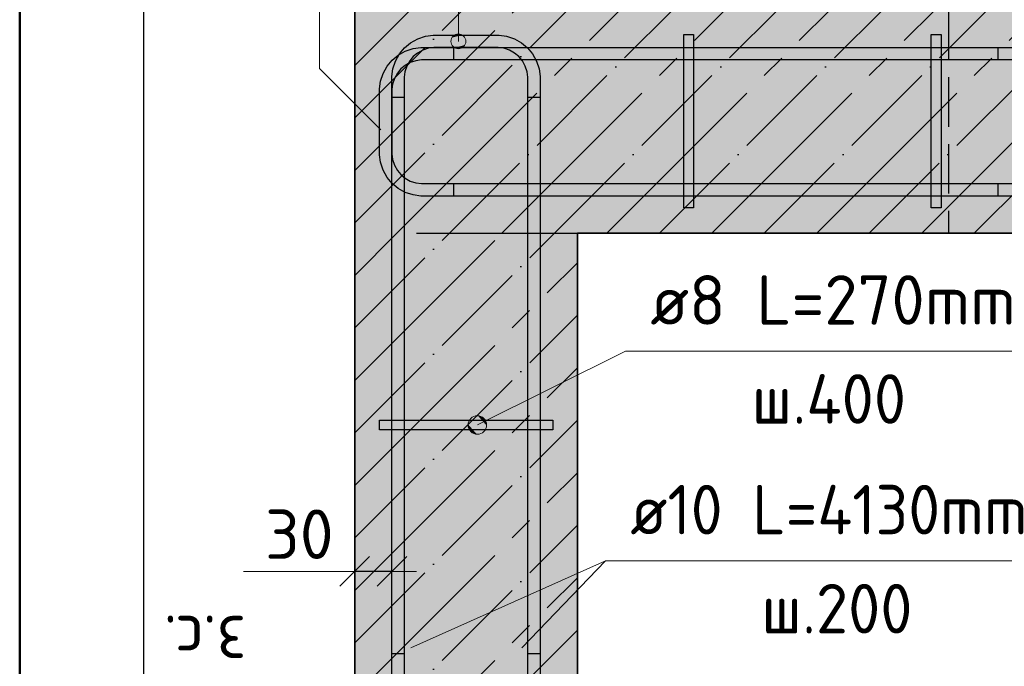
# Model space of a CAD drawing. Header units: millimetres. Extents: x -2995 to 47287, y -2809 to 58122.
# Tile 78 of 143: x 45545 to 46341, y 33214 to 33737. Entities that reach past the tile are written whole.
import ezdxf

# ---------------------------------------------------------------- set-up
doc = ezdxf.new("R2010")
doc.units = ezdxf.units.MM
doc.header["$PDMODE"] = 65
for name, pattern in [('______11', [100, 80, -10, 0, -10]), ('______2', [54, 40, -14]), ('______5', [220, 160, -20, 20, -20])]:
    doc.linetypes.add(name, pattern=pattern)
for name, color, linetype, lineweight in [('Standard', 7, 'Continuous', 25), ('Арм.стержн. Арматура края', 96, 'Continuous', 35), ('Арм.стержн. вертикальными 1', 22, 'Continuous', 35), ('Арм.стержн.горизонт. 1', 180, 'Continuous', 35), ('Размерная линия_ общее_1', 7, 'Continuous', 13)]:
    doc.layers.add(name, color=color, linetype=linetype, lineweight=lineweight)
doc.layers.add('Арм.стержн.Стяжки', color=7, linetype='Continuous', lineweight=35, true_color=0x501e0f)
doc.layers.add('Осевая линия_ общее', color=7, linetype='______5', lineweight=13, true_color=0xa0a0a0)
doc.styles.add('ISOCPEUR', font='ISOCPEUR')
doc.dimstyles.new('DIMSTYLE_7', dxfattribs={"dimtxt": 40, "dimasz": 40, "dimexe": 0, "dimexo": 0.001, "dimgap": 20, "dimtad": 2, "dimdec": 0, "dimrnd": 5, "dimzin": 12, "dimdsep": 46, "dimtxsty": 'ISOCPEUR', "dimblk1": 'ALL_ML_STRICH', "dimblk2": 'ALL_ML_STRICH', "dimsah": 1, "dimcen": 0, "dimse1": 1, "dimse2": 1, "dimclrd": 7, "dimclre": 256, "dimclrt": 7, "dimadec": 0, "dimazin": 0, "dimtfac": 1, "dimtdec": 0, "dimtix": 1, "dimtmove": 2, "dimatfit": 3, "dimfxl": 0, "dimtvp": 1.2, "dimtzin": 0, "dimlwd": 0, "dimlwe": -3, "dimarcsym": 0})

# ---------------------------------------------------------------- blocks, each defined once
blk = doc.blocks.new('ALL_ML_STRICH')
at = {"color": 0, "linetype": 'ByBlock', "lineweight": -2}
for p, q in [((0, -0.5), (0, 0.5)), ((-0.3, -0.3), (0.3, 0.3)), ((-1, 0), (0.5, 0))]:
    blk.add_line(p, q, dxfattribs=at)
blk = doc.blocks.new('*D359')
at = {"layer": 'DEFPOINTS', "color": 7, "linetype": 'Continuous', "lineweight": 13, "transparency": 33554687}
for p in [(45815.8, 33299.49), (45845.8, 33299.49), (45845.8, 33290.77)]:
    blk.add_point(p, dxfattribs=at)
at = {"layer": 'Размерная линия_ общее_1', "color": 7, "linetype": 'Continuous', "lineweight": -2, "transparency": 33554687}
blk.add_line((45845.8, 33290.77), (45815.8, 33290.77), dxfattribs=at)
at = {"layer": 'Размерная линия_ общее_1', "color": 7, "linetype": 'Continuous', "lineweight": 13, "transparency": 33554687, "xscale": 40, "yscale": 40, "zscale": 40}
for p, rotation in [((45815.8, 33290.77), 180), ((45845.8, 33290.77), 360)]:
    blk.add_blockref('ALL_ML_STRICH', p, dxfattribs=dict(at, rotation=rotation))
at = {"layer": 'Размерная линия_ общее_1', "color": 7, "linetype": 'Continuous', "lineweight": 13, "transparency": 33554687, "insert": (45770.99, 33320.77), "char_height": 40, "width": 80, "attachment_point": 5, "style": 'ISOCPEUR'}
blk.add_mtext('\\A1;{30}', dxfattribs=at)
at = {"layer": 'Размерная линия_ общее_1', "color": 7, "linetype": 'Continuous', "lineweight": 13, "transparency": 33554687, "insert": (45728.21, 33215.03), "char_height": 40, "width": 2, "attachment_point": 1, "rotation": 180, "line_spacing_factor": 0.60241, "style": 'ISOCPEUR'}
blk.add_mtext('з.с.', dxfattribs=at)

msp = doc.modelspace()

# ---------------------------------------------------------------- hatches: boundary and pattern name
at = {"linetype": 'Continuous', "lineweight": -3, "true_color": 0xc7c7c7, "transparency": 33554687}
msp.add_hatch(color=9, dxfattribs=at).paths.add_polyline_path([(45995.8, 33564.06), (45815.8, 33564.06), (45815.8, 32932.94), (45995.8, 32932.94)])
at = {"layer": 'Standard', "linetype": 'Continuous', "lineweight": -3, "true_color": 0xc7c7c7, "transparency": 33554687}
msp.add_hatch(color=9, dxfattribs=at).paths.add_polyline_path([(45815.8, 33744.06), (45815.8, 33564.06), (46555.84, 33564.06), (46555.84, 33744.06)])
at = {"layer": 'Арм.стержн. Арматура края', "linetype": 'Continuous', "lineweight": 13, "transparency": 33554687}
for points in [[(45904.77, 33722.06), (45894.45, 33722.06), (45893.61, 33719.06)], [(45904.77, 33722.06), (45893.61, 33719.06), (45905.61, 33719.06)], [(45902.61, 33724.22), (45896.61, 33724.22), (45894.45, 33722.06)], [(45902.61, 33724.22), (45894.45, 33722.06), (45904.77, 33722.06)], [(45896.61, 33724.22), (45902.61, 33724.22), (45899.61, 33725.06)], [(45905.61, 33719.06), (45893.61, 33719.06), (45894.45, 33716.06)], [(45905.61, 33719.06), (45894.45, 33716.06), (45904.77, 33716.06)], [(45904.77, 33716.06), (45894.45, 33716.06), (45896.61, 33713.9)], [(45904.77, 33716.06), (45896.61, 33713.9), (45902.61, 33713.9)], [(45902.61, 33713.9), (45896.61, 33713.9), (45899.61, 33713.06)]]:
    msp.add_hatch(color=7, dxfattribs=at).paths.add_polyline_path(points)
at = {"layer": 'Арм.стержн. вертикальными 1', "linetype": 'Continuous', "lineweight": 50, "transparency": 33554687}
for points in [[(45866.27, 33698.56), (45865.89, 33700.48), (45864.8, 33702.1), (45863.18, 33703.18), (45861.27, 33703.56), (45859.36, 33703.18), (45857.73, 33702.1), (45856.65, 33700.48), (45856.27, 33698.56), (45856.65, 33696.65), (45857.73, 33695.03), (45859.36, 33693.95), (45861.27, 33693.56), (45863.18, 33693.95), (45864.8, 33695.03), (45865.89, 33696.65)], [(45955.8, 33698.56), (45955.42, 33700.48), (45954.34, 33702.1), (45952.71, 33703.18), (45950.8, 33703.56), (45948.89, 33703.18), (45947.26, 33702.1), (45946.18, 33700.48), (45945.8, 33698.56), (45946.18, 33696.65), (45947.26, 33695.03), (45948.89, 33693.95), (45950.8, 33693.56), (45952.71, 33693.95), (45954.34, 33695.03), (45955.42, 33696.65)], [(46100.8, 33699.06), (46100.42, 33700.98), (46099.34, 33702.6), (46097.71, 33703.68), (46095.8, 33704.06), (46093.89, 33703.68), (46092.26, 33702.6), (46091.18, 33700.98), (46090.8, 33699.06), (46091.18, 33697.15), (46092.26, 33695.53), (46093.89, 33694.44), (46095.8, 33694.06), (46097.71, 33694.44), (46099.34, 33695.53), (46100.42, 33697.15)], [(46300.8, 33699.06), (46300.42, 33700.98), (46299.34, 33702.6), (46297.71, 33703.68), (46295.8, 33704.06), (46293.89, 33703.68), (46292.26, 33702.6), (46291.18, 33700.98), (46290.8, 33699.06), (46291.18, 33697.15), (46292.26, 33695.53), (46293.89, 33694.44), (46295.8, 33694.06), (46297.71, 33694.44), (46299.34, 33695.53), (46300.42, 33697.15)], [(45866.27, 33609.03), (45865.89, 33610.95), (45864.8, 33612.57), (45863.18, 33613.65), (45861.27, 33614.03), (45859.36, 33613.65), (45857.73, 33612.57), (45856.65, 33610.95), (45856.27, 33609.03), (45856.65, 33607.12), (45857.73, 33605.5), (45859.36, 33604.41), (45861.27, 33604.03), (45863.18, 33604.41), (45864.8, 33605.5), (45865.89, 33607.12)], [(45955.8, 33609.03), (45955.42, 33610.95), (45954.34, 33612.57), (45952.71, 33613.65), (45950.8, 33614.03), (45948.89, 33613.65), (45947.26, 33612.57), (45946.18, 33610.95), (45945.8, 33609.03), (45946.18, 33607.12), (45947.26, 33605.5), (45948.89, 33604.41), (45950.8, 33604.03), (45952.71, 33604.41), (45954.34, 33605.5), (45955.42, 33607.12)], [(46100.8, 33609.53), (46100.42, 33611.44), (46099.34, 33613.07), (46097.71, 33614.15), (46095.8, 33614.53), (46093.89, 33614.15), (46092.26, 33613.07), (46091.18, 33611.44), (46090.8, 33609.53), (46091.18, 33607.62), (46092.26, 33606), (46093.89, 33604.91), (46095.8, 33604.53), (46097.71, 33604.91), (46099.34, 33606), (46100.42, 33607.62)], [(46300.8, 33609.53), (46300.42, 33611.44), (46299.34, 33613.07), (46297.71, 33614.15), (46295.8, 33614.53), (46293.89, 33614.15), (46292.26, 33613.07), (46291.18, 33611.44), (46290.8, 33609.53), (46291.18, 33607.62), (46292.26, 33606), (46293.89, 33604.91), (46295.8, 33604.53), (46297.71, 33604.91), (46299.34, 33606), (46300.42, 33607.62)], [(45866.27, 33429.06), (45865.89, 33430.97), (45864.8, 33432.6), (45863.18, 33433.68), (45861.27, 33434.06), (45859.36, 33433.68), (45857.73, 33432.6), (45856.65, 33430.97), (45856.27, 33429.06), (45856.65, 33427.15), (45857.73, 33425.53), (45859.36, 33424.44), (45861.27, 33424.06), (45863.18, 33424.44), (45864.8, 33425.53), (45865.89, 33427.15)], [(45955.8, 33429.06), (45955.42, 33430.97), (45954.34, 33432.6), (45952.71, 33433.68), (45950.8, 33434.06), (45948.89, 33433.68), (45947.26, 33432.6), (45946.18, 33430.97), (45945.8, 33429.06), (45946.18, 33427.15), (45947.26, 33425.53), (45948.89, 33424.44), (45950.8, 33424.06), (45952.71, 33424.44), (45954.34, 33425.53), (45955.42, 33427.15)], [(45866.27, 33229.06), (45865.89, 33230.97), (45864.8, 33232.6), (45863.18, 33233.68), (45861.27, 33234.06), (45859.36, 33233.68), (45857.73, 33232.6), (45856.65, 33230.97), (45856.27, 33229.06), (45856.65, 33227.15), (45857.73, 33225.53), (45859.36, 33224.44), (45861.27, 33224.06), (45863.18, 33224.44), (45864.8, 33225.53), (45865.89, 33227.15)], [(45955.8, 33229.06), (45955.42, 33230.97), (45954.34, 33232.6), (45952.71, 33233.68), (45950.8, 33234.06), (45948.89, 33233.68), (45947.26, 33232.6), (45946.18, 33230.97), (45945.8, 33229.06), (45946.18, 33227.15), (45947.26, 33225.53), (45948.89, 33224.44), (45950.8, 33224.06), (45952.71, 33224.44), (45954.34, 33225.53), (45955.42, 33227.15)]]:
    msp.add_hatch(color=4, dxfattribs=at).paths.add_polyline_path(points)
at = {"layer": 'Арм.стержн.Стяжки', "linetype": 'Continuous', "lineweight": 13, "transparency": 33554687}
for points in [[(45914.46, 33401.62), (45908.71, 33413.17), (45907.5, 33409.54)], [(45918.29, 33402.35), (45911.6, 33415.78), (45908.71, 33413.17)], [(45918.29, 33402.35), (45908.71, 33413.17), (45914.46, 33401.62)], [(45921.17, 33404.96), (45915.42, 33416.51), (45911.6, 33415.78)], [(45921.17, 33404.96), (45911.6, 33415.78), (45918.29, 33402.35)], [(45922.39, 33408.58), (45919.04, 33415.3), (45915.42, 33416.51)], [(45922.39, 33408.58), (45915.42, 33416.51), (45921.17, 33404.96)], [(45919.04, 33415.3), (45922.39, 33408.58), (45921.65, 33412.41)], [(45914.46, 33401.62), (45907.5, 33409.54), (45910.84, 33402.83)], [(45910.84, 33402.83), (45907.5, 33409.54), (45908.23, 33405.72)]]:
    msp.add_hatch(color=7, dxfattribs=at).paths.add_polyline_path(points)

# ---------------------------------------------------------------- linework, layer by layer
at = {"color": 253, "linetype": '______11', "lineweight": -3, "true_color": 0xababab, "transparency": 33554687}
for p, q in [((45815.8, 33402.62), (45977.24, 33564.06)), ((45815.8, 33487.48), (45892.38, 33564.06)), ((45815.8, 33317.77), (45995.8, 33497.77)), ((45815.8, 33232.92), (45995.8, 33412.92)), ((45815.8, 33148.07), (45995.8, 33328.07)), ((45815.8, 33063.21), (45995.8, 33243.21))]:
    msp.add_line(p, q, dxfattribs=at)
at = {"color": 253, "linetype": '______5', "lineweight": -3, "true_color": 0xababab, "transparency": 33554687}
for p, q in [((45815.8, 33445.05), (45934.81, 33564.06)), ((45815.8, 33529.9), (45849.96, 33564.06)), ((45815.8, 33360.2), (45995.8, 33540.2)), ((45815.8, 33275.35), (45995.8, 33455.35)), ((45815.8, 33190.49), (45995.8, 33370.49)), ((45815.8, 33105.64), (45995.8, 33285.64))]:
    msp.add_line(p, q, dxfattribs=at)
at = {"color": 7, "linetype": 'Continuous', "lineweight": 35, "transparency": 33554687}
for p, q in [((45815.8, 33564.06), (45815.8, 32932.94)), ((45995.8, 32932.94), (45995.8, 33564.06))]:
    msp.add_line(p, q, dxfattribs=at)
at = {"layer": 'Standard', "color": 52, "linetype": 'Continuous', "lineweight": -3, "transparency": 33554687}
msp.add_line((45644.92, 33790.98), (45644.92, 32932.94), dxfattribs=at)
msp.add_line((45644.92, 33790.98), (45644.92, 32932.94), dxfattribs=at)
at = {"layer": 'Standard', "color": 253, "linetype": '______11', "lineweight": -3, "true_color": 0xababab, "transparency": 33554687}
for p, q in [((45815.8, 33657.18), (45902.68, 33744.06)), ((45815.8, 33572.33), (45987.53, 33744.06)), ((45892.38, 33564.06), (46072.38, 33744.06)), ((45977.24, 33564.06), (46157.24, 33744.06)), ((46062.09, 33564.06), (46242.09, 33744.06)), ((46146.94, 33564.06), (46326.94, 33744.06)), ((46231.8, 33564.06), (46411.8, 33744.06)), ((46316.65, 33564.06), (46496.65, 33744.06))]:
    msp.add_line(p, q, dxfattribs=at)
at = {"layer": 'Standard', "color": 253, "linetype": '______5', "lineweight": -3, "true_color": 0xababab, "transparency": 33554687}
for p, q in [((45815.8, 33699.61), (45860.25, 33744.06)), ((45815.8, 33614.76), (45945.11, 33744.06)), ((45849.96, 33564.06), (46029.96, 33744.06)), ((45934.81, 33564.06), (46114.81, 33744.06)), ((46019.66, 33564.06), (46199.66, 33744.06)), ((46104.52, 33564.06), (46284.52, 33744.06)), ((46189.37, 33564.06), (46369.37, 33744.06)), ((46274.22, 33564.06), (46454.22, 33744.06))]:
    msp.add_line(p, q, dxfattribs=at)
at = {"layer": 'Standard', "color": 7, "linetype": 'Continuous', "lineweight": 35, "transparency": 33554687}
for p, q in [((45815.8, 33744.06), (45815.8, 33564.06)), ((45995.8, 33564.06), (46555.84, 33564.06))]:
    msp.add_line(p, q, dxfattribs=at)
at = {"layer": 'Standard', "color": 253, "linetype": '______2', "lineweight": 25, "true_color": 0xababab, "transparency": 33554687}
msp.add_line((46295.8, 33744.06), (46295.8, 33564.06), dxfattribs=at)
at = {"layer": 'Standard', "color": 7, "linetype": 'Continuous', "lineweight": 13, "transparency": 33554687}
msp.add_line((45815.8, 33290.77), (45725.8, 33290.77), dxfattribs=at)
at = {"layer": 'Standard', "color": 7, "linetype": 'Continuous', "lineweight": 50, "transparency": 33554687}
msp.add_lwpolyline([(45544.92, 32832.94), (46655.84, 32832.94), (46655.84, 33890.98), (45544.92, 33890.98), (45544.92, 32832.94)], dxfattribs=at)
at = {"layer": 'Standard', "color": 7, "linetype": 'Continuous', "lineweight": 13, "transparency": 33554687}
msp.add_lwpolyline([(45836.81, 33647.64), (45787.31, 33697.14), (45787.31, 33884.77), (45899.61, 33884.77)], dxfattribs=at)
at = {"layer": 'Арм.стержн. Арматура края', "color": 7, "linetype": 'Continuous', "lineweight": 13, "transparency": 33554687}
for p, q in [((45899.61, 33884.77), (45899.61, 33719.06)), ((45899.61, 33725.06), (45899.61, 33725.06)), ((45893.61, 33719.06), (45893.61, 33719.06)), ((45899.61, 33713.06), (45899.61, 33713.06)), ((45905.61, 33719.06), (45905.61, 33719.06))]:
    msp.add_line(p, q, dxfattribs=at)
at = {"layer": 'Арм.стержн. Арматура края', "color": 4, "linetype": 'Continuous', "lineweight": 25, "transparency": 33554687}
for points in [[(45845.8, 33224.06), (45845.8, 33690.72), (45846.65, 33696.82), (45848.74, 33703.17), (45852.02, 33709.01), (45856.04, 33713.82), (45860.85, 33717.85), (45866.7, 33721.12), (45873.05, 33723.21), (45879.15, 33724.06), (45932.45, 33724.06), (45938.55, 33723.21), (45944.9, 33721.12), (45950.75, 33717.85), (45955.56, 33713.82), (45959.58, 33709.01), (45962.86, 33703.17), (45964.95, 33696.82), (45965.8, 33690.72), (45965.8, 33224.06), (45955.8, 33224.06), (45955.8, 33690.02), (45955.17, 33694.54), (45953.66, 33699.12), (45951.31, 33703.31), (45948.46, 33706.73), (45945.05, 33709.58), (45940.86, 33711.92), (45936.28, 33713.43), (45931.76, 33714.06), (45879.84, 33714.06), (45875.32, 33713.43), (45870.74, 33711.92), (45866.55, 33709.58), (45863.14, 33706.73), (45860.29, 33703.31), (45857.94, 33699.12), (45856.43, 33694.54), (45855.8, 33690.02), (45855.8, 33224.06), (45845.8, 33224.06)], [(45845.8, 33224.06), (45845.8, 33690.72), (45846.65, 33696.82), (45848.74, 33703.17), (45852.02, 33709.01), (45856.04, 33713.82), (45860.85, 33717.85), (45866.7, 33721.12), (45873.05, 33723.21), (45879.15, 33724.06), (45932.45, 33724.06), (45938.55, 33723.21), (45944.9, 33721.12), (45950.75, 33717.85), (45955.56, 33713.82), (45959.58, 33709.01), (45962.86, 33703.17), (45964.95, 33696.82), (45965.8, 33690.72), (45965.8, 33224.06), (45955.8, 33224.06), (45955.8, 33690.02), (45955.17, 33694.54), (45953.66, 33699.12), (45951.31, 33703.31), (45948.46, 33706.73), (45945.05, 33709.58), (45940.86, 33711.92), (45936.28, 33713.43), (45931.76, 33714.06), (45879.84, 33714.06), (45875.32, 33713.43), (45870.74, 33711.92), (45866.55, 33709.58), (45863.14, 33706.73), (45860.29, 33703.31), (45857.94, 33699.12), (45856.43, 33694.54), (45855.8, 33690.02), (45855.8, 33224.06), (45845.8, 33224.06)], [(45845.8, 33224.06), (45845.8, 33690.72), (45846.65, 33696.82), (45848.74, 33703.17), (45852.02, 33709.01), (45856.04, 33713.82), (45860.85, 33717.85), (45866.7, 33721.12), (45873.05, 33723.21), (45879.15, 33724.06), (45932.45, 33724.06), (45938.55, 33723.21), (45944.9, 33721.12), (45950.75, 33717.85), (45955.56, 33713.82), (45959.58, 33709.01), (45962.86, 33703.17), (45964.95, 33696.82), (45965.8, 33690.72), (45965.8, 33224.06), (45955.8, 33224.06), (45955.8, 33690.02), (45955.17, 33694.54), (45953.66, 33699.12), (45951.31, 33703.31), (45948.46, 33706.73), (45945.05, 33709.58), (45940.86, 33711.92), (45936.28, 33713.43), (45931.76, 33714.06), (45879.84, 33714.06), (45875.32, 33713.43), (45870.74, 33711.92), (45866.55, 33709.58), (45863.14, 33706.73), (45860.29, 33703.31), (45857.94, 33699.12), (45856.43, 33694.54), (45855.8, 33690.02), (45855.8, 33224.06), (45845.8, 33224.06)], [(45845.8, 33224.06), (45845.8, 33690.72), (45846.65, 33696.82), (45848.74, 33703.17), (45852.02, 33709.01), (45856.04, 33713.82), (45860.85, 33717.85), (45866.7, 33721.12), (45873.05, 33723.21), (45879.15, 33724.06), (45932.45, 33724.06), (45938.55, 33723.21), (45944.9, 33721.12), (45950.75, 33717.85), (45955.56, 33713.82), (45959.58, 33709.01), (45962.86, 33703.17), (45964.95, 33696.82), (45965.8, 33690.72), (45965.8, 33224.06), (45955.8, 33224.06), (45955.8, 33690.02), (45955.17, 33694.54), (45953.66, 33699.12), (45951.31, 33703.31), (45948.46, 33706.73), (45945.05, 33709.58), (45940.86, 33711.92), (45936.28, 33713.43), (45931.76, 33714.06), (45879.84, 33714.06), (45875.32, 33713.43), (45870.74, 33711.92), (45866.55, 33709.58), (45863.14, 33706.73), (45860.29, 33703.31), (45857.94, 33699.12), (45856.43, 33694.54), (45855.8, 33690.02), (45855.8, 33224.06), (45845.8, 33224.06)], [(45845.8, 33224.06), (45845.8, 33690.72), (45846.65, 33696.82), (45848.74, 33703.17), (45852.02, 33709.01), (45856.04, 33713.82), (45860.85, 33717.85), (45866.7, 33721.12), (45873.05, 33723.21), (45879.15, 33724.06), (45932.45, 33724.06), (45938.55, 33723.21), (45944.9, 33721.12), (45950.75, 33717.85), (45955.56, 33713.82), (45959.58, 33709.01), (45962.86, 33703.17), (45964.95, 33696.82), (45965.8, 33690.72), (45965.8, 33224.06), (45955.8, 33224.06), (45955.8, 33690.02), (45955.17, 33694.54), (45953.66, 33699.12), (45951.31, 33703.31), (45948.46, 33706.73), (45945.05, 33709.58), (45940.86, 33711.92), (45936.28, 33713.43), (45931.76, 33714.06), (45879.84, 33714.06), (45875.32, 33713.43), (45870.74, 33711.92), (45866.55, 33709.58), (45863.14, 33706.73), (45860.29, 33703.31), (45857.94, 33699.12), (45856.43, 33694.54), (45855.8, 33690.02), (45855.8, 33224.06), (45845.8, 33224.06)], [(45845.8, 33224.06), (45845.8, 33690.72), (45846.65, 33696.82), (45848.74, 33703.17), (45852.02, 33709.01), (45856.04, 33713.82), (45860.85, 33717.85), (45866.7, 33721.12), (45873.05, 33723.21), (45879.15, 33724.06), (45932.45, 33724.06), (45938.55, 33723.21), (45944.9, 33721.12), (45950.75, 33717.85), (45955.56, 33713.82), (45959.58, 33709.01), (45962.86, 33703.17), (45964.95, 33696.82), (45965.8, 33690.72), (45965.8, 33224.06), (45955.8, 33224.06), (45955.8, 33690.02), (45955.17, 33694.54), (45953.66, 33699.12), (45951.31, 33703.31), (45948.46, 33706.73), (45945.05, 33709.58), (45940.86, 33711.92), (45936.28, 33713.43), (45931.76, 33714.06), (45879.84, 33714.06), (45875.32, 33713.43), (45870.74, 33711.92), (45866.55, 33709.58), (45863.14, 33706.73), (45860.29, 33703.31), (45857.94, 33699.12), (45856.43, 33694.54), (45855.8, 33690.02), (45855.8, 33224.06), (45845.8, 33224.06)], [(45845.8, 33224.06), (45845.8, 33690.72), (45846.65, 33696.82), (45848.74, 33703.17), (45852.02, 33709.01), (45856.04, 33713.82), (45860.85, 33717.85), (45866.7, 33721.12), (45873.05, 33723.21), (45879.15, 33724.06), (45932.45, 33724.06), (45938.55, 33723.21), (45944.9, 33721.12), (45950.75, 33717.85), (45955.56, 33713.82), (45959.58, 33709.01), (45962.86, 33703.17), (45964.95, 33696.82), (45965.8, 33690.72), (45965.8, 33224.06), (45955.8, 33224.06), (45955.8, 33690.02), (45955.17, 33694.54), (45953.66, 33699.12), (45951.31, 33703.31), (45948.46, 33706.73), (45945.05, 33709.58), (45940.86, 33711.92), (45936.28, 33713.43), (45931.76, 33714.06), (45879.84, 33714.06), (45875.32, 33713.43), (45870.74, 33711.92), (45866.55, 33709.58), (45863.14, 33706.73), (45860.29, 33703.31), (45857.94, 33699.12), (45856.43, 33694.54), (45855.8, 33690.02), (45855.8, 33224.06), (45845.8, 33224.06)], [(45845.8, 33224.06), (45845.8, 33690.72), (45846.65, 33696.82), (45848.74, 33703.17), (45852.02, 33709.01), (45856.04, 33713.82), (45860.85, 33717.85), (45866.7, 33721.12), (45873.05, 33723.21), (45879.15, 33724.06), (45932.45, 33724.06), (45938.55, 33723.21), (45944.9, 33721.12), (45950.75, 33717.85), (45955.56, 33713.82), (45959.58, 33709.01), (45962.86, 33703.17), (45964.95, 33696.82), (45965.8, 33690.72), (45965.8, 33224.06), (45955.8, 33224.06), (45955.8, 33690.02), (45955.17, 33694.54), (45953.66, 33699.12), (45951.31, 33703.31), (45948.46, 33706.73), (45945.05, 33709.58), (45940.86, 33711.92), (45936.28, 33713.43), (45931.76, 33714.06), (45879.84, 33714.06), (45875.32, 33713.43), (45870.74, 33711.92), (45866.55, 33709.58), (45863.14, 33706.73), (45860.29, 33703.31), (45857.94, 33699.12), (45856.43, 33694.54), (45855.8, 33690.02), (45855.8, 33224.06), (45845.8, 33224.06)], [(45845.8, 33224.06), (45845.8, 33690.72), (45846.65, 33696.82), (45848.74, 33703.17), (45852.02, 33709.01), (45856.04, 33713.82), (45860.85, 33717.85), (45866.7, 33721.12), (45873.05, 33723.21), (45879.15, 33724.06), (45932.45, 33724.06), (45938.55, 33723.21), (45944.9, 33721.12), (45950.75, 33717.85), (45955.56, 33713.82), (45959.58, 33709.01), (45962.86, 33703.17), (45964.95, 33696.82), (45965.8, 33690.72), (45965.8, 33224.06), (45955.8, 33224.06), (45955.8, 33690.02), (45955.17, 33694.54), (45953.66, 33699.12), (45951.31, 33703.31), (45948.46, 33706.73), (45945.05, 33709.58), (45940.86, 33711.92), (45936.28, 33713.43), (45931.76, 33714.06), (45879.84, 33714.06), (45875.32, 33713.43), (45870.74, 33711.92), (45866.55, 33709.58), (45863.14, 33706.73), (45860.29, 33703.31), (45857.94, 33699.12), (45856.43, 33694.54), (45855.8, 33690.02), (45855.8, 33224.06), (45845.8, 33224.06)], [(45845.8, 33224.06), (45845.8, 33690.72), (45846.65, 33696.82), (45848.74, 33703.17), (45852.02, 33709.01), (45856.04, 33713.82), (45860.85, 33717.85), (45866.7, 33721.12), (45873.05, 33723.21), (45879.15, 33724.06), (45932.45, 33724.06), (45938.55, 33723.21), (45944.9, 33721.12), (45950.75, 33717.85), (45955.56, 33713.82), (45959.58, 33709.01), (45962.86, 33703.17), (45964.95, 33696.82), (45965.8, 33690.72), (45965.8, 33224.06), (45955.8, 33224.06), (45955.8, 33690.02), (45955.17, 33694.54), (45953.66, 33699.12), (45951.31, 33703.31), (45948.46, 33706.73), (45945.05, 33709.58), (45940.86, 33711.92), (45936.28, 33713.43), (45931.76, 33714.06), (45879.84, 33714.06), (45875.32, 33713.43), (45870.74, 33711.92), (45866.55, 33709.58), (45863.14, 33706.73), (45860.29, 33703.31), (45857.94, 33699.12), (45856.43, 33694.54), (45855.8, 33690.02), (45855.8, 33224.06), (45845.8, 33224.06)], [(45845.8, 33224.06), (45845.8, 33690.72), (45846.65, 33696.82), (45848.74, 33703.17), (45852.02, 33709.01), (45856.04, 33713.82), (45860.85, 33717.85), (45866.7, 33721.12), (45873.05, 33723.21), (45879.15, 33724.06), (45932.45, 33724.06), (45938.55, 33723.21), (45944.9, 33721.12), (45950.75, 33717.85), (45955.56, 33713.82), (45959.58, 33709.01), (45962.86, 33703.17), (45964.95, 33696.82), (45965.8, 33690.72), (45965.8, 33224.06), (45955.8, 33224.06), (45955.8, 33690.02), (45955.17, 33694.54), (45953.66, 33699.12), (45951.31, 33703.31), (45948.46, 33706.73), (45945.05, 33709.58), (45940.86, 33711.92), (45936.28, 33713.43), (45931.76, 33714.06), (45879.84, 33714.06), (45875.32, 33713.43), (45870.74, 33711.92), (45866.55, 33709.58), (45863.14, 33706.73), (45860.29, 33703.31), (45857.94, 33699.12), (45856.43, 33694.54), (45855.8, 33690.02), (45855.8, 33224.06), (45845.8, 33224.06)], [(45845.8, 33224.06), (45845.8, 33690.72), (45846.65, 33696.82), (45848.74, 33703.17), (45852.02, 33709.01), (45856.04, 33713.82), (45860.85, 33717.85), (45866.7, 33721.12), (45873.05, 33723.21), (45879.15, 33724.06), (45932.45, 33724.06), (45938.55, 33723.21), (45944.9, 33721.12), (45950.75, 33717.85), (45955.56, 33713.82), (45959.58, 33709.01), (45962.86, 33703.17), (45964.95, 33696.82), (45965.8, 33690.72), (45965.8, 33224.06), (45955.8, 33224.06), (45955.8, 33690.02), (45955.17, 33694.54), (45953.66, 33699.12), (45951.31, 33703.31), (45948.46, 33706.73), (45945.05, 33709.58), (45940.86, 33711.92), (45936.28, 33713.43), (45931.76, 33714.06), (45879.84, 33714.06), (45875.32, 33713.43), (45870.74, 33711.92), (45866.55, 33709.58), (45863.14, 33706.73), (45860.29, 33703.31), (45857.94, 33699.12), (45856.43, 33694.54), (45855.8, 33690.02), (45855.8, 33224.06), (45845.8, 33224.06)], [(45845.8, 33224.06), (45845.8, 33690.72), (45846.65, 33696.82), (45848.74, 33703.17), (45852.02, 33709.01), (45856.04, 33713.82), (45860.85, 33717.85), (45866.7, 33721.12), (45873.05, 33723.21), (45879.15, 33724.06), (45932.45, 33724.06), (45938.55, 33723.21), (45944.9, 33721.12), (45950.75, 33717.85), (45955.56, 33713.82), (45959.58, 33709.01), (45962.86, 33703.17), (45964.95, 33696.82), (45965.8, 33690.72), (45965.8, 33224.06), (45955.8, 33224.06), (45955.8, 33690.02), (45955.17, 33694.54), (45953.66, 33699.12), (45951.31, 33703.31), (45948.46, 33706.73), (45945.05, 33709.58), (45940.86, 33711.92), (45936.28, 33713.43), (45931.76, 33714.06), (45879.84, 33714.06), (45875.32, 33713.43), (45870.74, 33711.92), (45866.55, 33709.58), (45863.14, 33706.73), (45860.29, 33703.31), (45857.94, 33699.12), (45856.43, 33694.54), (45855.8, 33690.02), (45855.8, 33224.06), (45845.8, 33224.06)], [(46335.8, 33704.06), (45869.84, 33704.06), (45865.32, 33703.43), (45860.74, 33701.92), (45856.55, 33699.58), (45853.14, 33696.73), (45850.29, 33693.31), (45847.94, 33689.12), (45846.43, 33684.54), (45845.8, 33680.02), (45845.8, 33628.1), (45846.43, 33623.58), (45847.94, 33619), (45850.29, 33614.81), (45853.14, 33611.4), (45856.55, 33608.55), (45860.74, 33606.2), (45865.32, 33604.69), (45869.84, 33604.06), (46335.8, 33604.06), (46335.8, 33594.06), (45869.15, 33594.06), (45863.05, 33594.91), (45856.7, 33597), (45850.85, 33600.28), (45846.04, 33604.3), (45842.02, 33609.11), (45838.74, 33614.96), (45836.65, 33621.31), (45835.8, 33627.41), (45835.8, 33680.72), (45836.65, 33686.82), (45838.74, 33693.17), (45842.02, 33699.01), (45846.04, 33703.82), (45850.85, 33707.85), (45856.7, 33711.12), (45863.05, 33713.21), (45869.15, 33714.06), (46335.8, 33714.06), (46335.8, 33704.06)], [(46335.8, 33704.06), (45869.84, 33704.06), (45865.32, 33703.43), (45860.74, 33701.92), (45856.55, 33699.58), (45853.14, 33696.73), (45850.29, 33693.31), (45847.94, 33689.12), (45846.43, 33684.54), (45845.8, 33680.02), (45845.8, 33628.1), (45846.43, 33623.58), (45847.94, 33619), (45850.29, 33614.81), (45853.14, 33611.4), (45856.55, 33608.55), (45860.74, 33606.2), (45865.32, 33604.69), (45869.84, 33604.06), (46335.8, 33604.06), (46335.8, 33594.06), (45869.15, 33594.06), (45863.05, 33594.91), (45856.7, 33597), (45850.85, 33600.28), (45846.04, 33604.3), (45842.02, 33609.11), (45838.74, 33614.96), (45836.65, 33621.31), (45835.8, 33627.41), (45835.8, 33680.72), (45836.65, 33686.82), (45838.74, 33693.17), (45842.02, 33699.01), (45846.04, 33703.82), (45850.85, 33707.85), (45856.7, 33711.12), (45863.05, 33713.21), (45869.15, 33714.06), (46335.8, 33714.06), (46335.8, 33704.06)], [(46335.8, 33704.06), (45869.84, 33704.06), (45865.32, 33703.43), (45860.74, 33701.92), (45856.55, 33699.58), (45853.14, 33696.73), (45850.29, 33693.31), (45847.94, 33689.12), (45846.43, 33684.54), (45845.8, 33680.02), (45845.8, 33628.1), (45846.43, 33623.58), (45847.94, 33619), (45850.29, 33614.81), (45853.14, 33611.4), (45856.55, 33608.55), (45860.74, 33606.2), (45865.32, 33604.69), (45869.84, 33604.06), (46335.8, 33604.06), (46335.8, 33594.06), (45869.15, 33594.06), (45863.05, 33594.91), (45856.7, 33597), (45850.85, 33600.28), (45846.04, 33604.3), (45842.02, 33609.11), (45838.74, 33614.96), (45836.65, 33621.31), (45835.8, 33627.41), (45835.8, 33680.72), (45836.65, 33686.82), (45838.74, 33693.17), (45842.02, 33699.01), (45846.04, 33703.82), (45850.85, 33707.85), (45856.7, 33711.12), (45863.05, 33713.21), (45869.15, 33714.06), (46335.8, 33714.06), (46335.8, 33704.06)], [(46335.8, 33704.06), (45869.84, 33704.06), (45865.32, 33703.43), (45860.74, 33701.92), (45856.55, 33699.58), (45853.14, 33696.73), (45850.29, 33693.31), (45847.94, 33689.12), (45846.43, 33684.54), (45845.8, 33680.02), (45845.8, 33628.1), (45846.43, 33623.58), (45847.94, 33619), (45850.29, 33614.81), (45853.14, 33611.4), (45856.55, 33608.55), (45860.74, 33606.2), (45865.32, 33604.69), (45869.84, 33604.06), (46335.8, 33604.06), (46335.8, 33594.06), (45869.15, 33594.06), (45863.05, 33594.91), (45856.7, 33597), (45850.85, 33600.28), (45846.04, 33604.3), (45842.02, 33609.11), (45838.74, 33614.96), (45836.65, 33621.31), (45835.8, 33627.41), (45835.8, 33680.72), (45836.65, 33686.82), (45838.74, 33693.17), (45842.02, 33699.01), (45846.04, 33703.82), (45850.85, 33707.85), (45856.7, 33711.12), (45863.05, 33713.21), (45869.15, 33714.06), (46335.8, 33714.06), (46335.8, 33704.06)], [(46335.8, 33704.06), (45869.84, 33704.06), (45865.32, 33703.43), (45860.74, 33701.92), (45856.55, 33699.58), (45853.14, 33696.73), (45850.29, 33693.31), (45847.94, 33689.12), (45846.43, 33684.54), (45845.8, 33680.02), (45845.8, 33628.1), (45846.43, 33623.58), (45847.94, 33619), (45850.29, 33614.81), (45853.14, 33611.4), (45856.55, 33608.55), (45860.74, 33606.2), (45865.32, 33604.69), (45869.84, 33604.06), (46335.8, 33604.06), (46335.8, 33594.06), (45869.15, 33594.06), (45863.05, 33594.91), (45856.7, 33597), (45850.85, 33600.28), (45846.04, 33604.3), (45842.02, 33609.11), (45838.74, 33614.96), (45836.65, 33621.31), (45835.8, 33627.41), (45835.8, 33680.72), (45836.65, 33686.82), (45838.74, 33693.17), (45842.02, 33699.01), (45846.04, 33703.82), (45850.85, 33707.85), (45856.7, 33711.12), (45863.05, 33713.21), (45869.15, 33714.06), (46335.8, 33714.06), (46335.8, 33704.06)], [(46335.8, 33704.06), (45869.84, 33704.06), (45865.32, 33703.43), (45860.74, 33701.92), (45856.55, 33699.58), (45853.14, 33696.73), (45850.29, 33693.31), (45847.94, 33689.12), (45846.43, 33684.54), (45845.8, 33680.02), (45845.8, 33628.1), (45846.43, 33623.58), (45847.94, 33619), (45850.29, 33614.81), (45853.14, 33611.4), (45856.55, 33608.55), (45860.74, 33606.2), (45865.32, 33604.69), (45869.84, 33604.06), (46335.8, 33604.06), (46335.8, 33594.06), (45869.15, 33594.06), (45863.05, 33594.91), (45856.7, 33597), (45850.85, 33600.28), (45846.04, 33604.3), (45842.02, 33609.11), (45838.74, 33614.96), (45836.65, 33621.31), (45835.8, 33627.41), (45835.8, 33680.72), (45836.65, 33686.82), (45838.74, 33693.17), (45842.02, 33699.01), (45846.04, 33703.82), (45850.85, 33707.85), (45856.7, 33711.12), (45863.05, 33713.21), (45869.15, 33714.06), (46335.8, 33714.06), (46335.8, 33704.06)], [(46335.8, 33704.06), (45869.84, 33704.06), (45865.32, 33703.43), (45860.74, 33701.92), (45856.55, 33699.58), (45853.14, 33696.73), (45850.29, 33693.31), (45847.94, 33689.12), (45846.43, 33684.54), (45845.8, 33680.02), (45845.8, 33628.1), (45846.43, 33623.58), (45847.94, 33619), (45850.29, 33614.81), (45853.14, 33611.4), (45856.55, 33608.55), (45860.74, 33606.2), (45865.32, 33604.69), (45869.84, 33604.06), (46335.8, 33604.06), (46335.8, 33594.06), (45869.15, 33594.06), (45863.05, 33594.91), (45856.7, 33597), (45850.85, 33600.28), (45846.04, 33604.3), (45842.02, 33609.11), (45838.74, 33614.96), (45836.65, 33621.31), (45835.8, 33627.41), (45835.8, 33680.72), (45836.65, 33686.82), (45838.74, 33693.17), (45842.02, 33699.01), (45846.04, 33703.82), (45850.85, 33707.85), (45856.7, 33711.12), (45863.05, 33713.21), (45869.15, 33714.06), (46335.8, 33714.06), (46335.8, 33704.06)], [(46335.8, 33704.06), (45869.84, 33704.06), (45865.32, 33703.43), (45860.74, 33701.92), (45856.55, 33699.58), (45853.14, 33696.73), (45850.29, 33693.31), (45847.94, 33689.12), (45846.43, 33684.54), (45845.8, 33680.02), (45845.8, 33628.1), (45846.43, 33623.58), (45847.94, 33619), (45850.29, 33614.81), (45853.14, 33611.4), (45856.55, 33608.55), (45860.74, 33606.2), (45865.32, 33604.69), (45869.84, 33604.06), (46335.8, 33604.06), (46335.8, 33594.06), (45869.15, 33594.06), (45863.05, 33594.91), (45856.7, 33597), (45850.85, 33600.28), (45846.04, 33604.3), (45842.02, 33609.11), (45838.74, 33614.96), (45836.65, 33621.31), (45835.8, 33627.41), (45835.8, 33680.72), (45836.65, 33686.82), (45838.74, 33693.17), (45842.02, 33699.01), (45846.04, 33703.82), (45850.85, 33707.85), (45856.7, 33711.12), (45863.05, 33713.21), (45869.15, 33714.06), (46335.8, 33714.06), (46335.8, 33704.06)], [(46335.8, 33704.06), (45869.84, 33704.06), (45865.32, 33703.43), (45860.74, 33701.92), (45856.55, 33699.58), (45853.14, 33696.73), (45850.29, 33693.31), (45847.94, 33689.12), (45846.43, 33684.54), (45845.8, 33680.02), (45845.8, 33628.1), (45846.43, 33623.58), (45847.94, 33619), (45850.29, 33614.81), (45853.14, 33611.4), (45856.55, 33608.55), (45860.74, 33606.2), (45865.32, 33604.69), (45869.84, 33604.06), (46335.8, 33604.06), (46335.8, 33594.06), (45869.15, 33594.06), (45863.05, 33594.91), (45856.7, 33597), (45850.85, 33600.28), (45846.04, 33604.3), (45842.02, 33609.11), (45838.74, 33614.96), (45836.65, 33621.31), (45835.8, 33627.41), (45835.8, 33680.72), (45836.65, 33686.82), (45838.74, 33693.17), (45842.02, 33699.01), (45846.04, 33703.82), (45850.85, 33707.85), (45856.7, 33711.12), (45863.05, 33713.21), (45869.15, 33714.06), (46335.8, 33714.06), (46335.8, 33704.06)], [(46335.8, 33704.06), (45869.84, 33704.06), (45865.32, 33703.43), (45860.74, 33701.92), (45856.55, 33699.58), (45853.14, 33696.73), (45850.29, 33693.31), (45847.94, 33689.12), (45846.43, 33684.54), (45845.8, 33680.02), (45845.8, 33628.1), (45846.43, 33623.58), (45847.94, 33619), (45850.29, 33614.81), (45853.14, 33611.4), (45856.55, 33608.55), (45860.74, 33606.2), (45865.32, 33604.69), (45869.84, 33604.06), (46335.8, 33604.06), (46335.8, 33594.06), (45869.15, 33594.06), (45863.05, 33594.91), (45856.7, 33597), (45850.85, 33600.28), (45846.04, 33604.3), (45842.02, 33609.11), (45838.74, 33614.96), (45836.65, 33621.31), (45835.8, 33627.41), (45835.8, 33680.72), (45836.65, 33686.82), (45838.74, 33693.17), (45842.02, 33699.01), (45846.04, 33703.82), (45850.85, 33707.85), (45856.7, 33711.12), (45863.05, 33713.21), (45869.15, 33714.06), (46335.8, 33714.06), (46335.8, 33704.06)], [(46335.8, 33704.06), (45869.84, 33704.06), (45865.32, 33703.43), (45860.74, 33701.92), (45856.55, 33699.58), (45853.14, 33696.73), (45850.29, 33693.31), (45847.94, 33689.12), (45846.43, 33684.54), (45845.8, 33680.02), (45845.8, 33628.1), (45846.43, 33623.58), (45847.94, 33619), (45850.29, 33614.81), (45853.14, 33611.4), (45856.55, 33608.55), (45860.74, 33606.2), (45865.32, 33604.69), (45869.84, 33604.06), (46335.8, 33604.06), (46335.8, 33594.06), (45869.15, 33594.06), (45863.05, 33594.91), (45856.7, 33597), (45850.85, 33600.28), (45846.04, 33604.3), (45842.02, 33609.11), (45838.74, 33614.96), (45836.65, 33621.31), (45835.8, 33627.41), (45835.8, 33680.72), (45836.65, 33686.82), (45838.74, 33693.17), (45842.02, 33699.01), (45846.04, 33703.82), (45850.85, 33707.85), (45856.7, 33711.12), (45863.05, 33713.21), (45869.15, 33714.06), (46335.8, 33714.06), (46335.8, 33704.06)], [(46335.8, 33704.06), (45869.84, 33704.06), (45865.32, 33703.43), (45860.74, 33701.92), (45856.55, 33699.58), (45853.14, 33696.73), (45850.29, 33693.31), (45847.94, 33689.12), (45846.43, 33684.54), (45845.8, 33680.02), (45845.8, 33628.1), (45846.43, 33623.58), (45847.94, 33619), (45850.29, 33614.81), (45853.14, 33611.4), (45856.55, 33608.55), (45860.74, 33606.2), (45865.32, 33604.69), (45869.84, 33604.06), (46335.8, 33604.06), (46335.8, 33594.06), (45869.15, 33594.06), (45863.05, 33594.91), (45856.7, 33597), (45850.85, 33600.28), (45846.04, 33604.3), (45842.02, 33609.11), (45838.74, 33614.96), (45836.65, 33621.31), (45835.8, 33627.41), (45835.8, 33680.72), (45836.65, 33686.82), (45838.74, 33693.17), (45842.02, 33699.01), (45846.04, 33703.82), (45850.85, 33707.85), (45856.7, 33711.12), (45863.05, 33713.21), (45869.15, 33714.06), (46335.8, 33714.06), (46335.8, 33704.06)], [(46335.8, 33704.06), (45869.84, 33704.06), (45865.32, 33703.43), (45860.74, 33701.92), (45856.55, 33699.58), (45853.14, 33696.73), (45850.29, 33693.31), (45847.94, 33689.12), (45846.43, 33684.54), (45845.8, 33680.02), (45845.8, 33628.1), (45846.43, 33623.58), (45847.94, 33619), (45850.29, 33614.81), (45853.14, 33611.4), (45856.55, 33608.55), (45860.74, 33606.2), (45865.32, 33604.69), (45869.84, 33604.06), (46335.8, 33604.06), (46335.8, 33594.06), (45869.15, 33594.06), (45863.05, 33594.91), (45856.7, 33597), (45850.85, 33600.28), (45846.04, 33604.3), (45842.02, 33609.11), (45838.74, 33614.96), (45836.65, 33621.31), (45835.8, 33627.41), (45835.8, 33680.72), (45836.65, 33686.82), (45838.74, 33693.17), (45842.02, 33699.01), (45846.04, 33703.82), (45850.85, 33707.85), (45856.7, 33711.12), (45863.05, 33713.21), (45869.15, 33714.06), (46335.8, 33714.06), (46335.8, 33704.06)]]:
    msp.add_lwpolyline(points, dxfattribs=at)
at = {"layer": 'Арм.стержн. Арматура края', "color": 7, "linetype": 'Continuous', "lineweight": 13, "transparency": 33554687}
msp.add_circle((45899.61, 33719.06), 6, dxfattribs=at)
at = {"layer": 'Арм.стержн. вертикальными 1', "color": 7, "linetype": 'Continuous', "lineweight": 13, "transparency": 33554687}
for q in [(45861.27, 33229.06), (46426.6, 33299.3)]:
    msp.add_line((46018.6, 33299.3), q, dxfattribs=at)
at = {"layer": 'Арм.стержн.горизонт. 1', "color": 52, "linetype": 'Continuous', "lineweight": 25, "transparency": 33554687}
msp.add_line((45865.8, 33564.06), (46555.84, 33564.06), dxfattribs=at)
at = {"layer": 'Арм.стержн.горизонт. 1', "color": 4, "linetype": 'Continuous', "lineweight": 25, "transparency": 33554687}
for points in [[(46560.84, 33704.06), (45895.8, 33704.06), (45895.8, 33714.06), (46560.84, 33714.06), (46560.84, 33704.06)], [(46560.84, 33704.06), (45895.8, 33704.06), (45895.8, 33714.06), (46560.84, 33714.06), (46560.84, 33704.06)], [(46560.84, 33704.06), (45895.8, 33704.06), (45895.8, 33714.06), (46560.84, 33714.06), (46560.84, 33704.06)], [(46560.84, 33704.06), (45895.8, 33704.06), (45895.8, 33714.06), (46560.84, 33714.06), (46560.84, 33704.06)], [(46560.84, 33704.06), (45895.8, 33704.06), (45895.8, 33714.06), (46560.84, 33714.06), (46560.84, 33704.06)], [(46560.84, 33704.06), (45895.8, 33704.06), (45895.8, 33714.06), (46560.84, 33714.06), (46560.84, 33704.06)], [(46560.84, 33704.06), (45895.8, 33704.06), (45895.8, 33714.06), (46560.84, 33714.06), (46560.84, 33704.06)], [(46560.84, 33704.06), (45895.8, 33704.06), (45895.8, 33714.06), (46560.84, 33714.06), (46560.84, 33704.06)], [(46560.84, 33704.06), (45895.8, 33704.06), (45895.8, 33714.06), (46560.84, 33714.06), (46560.84, 33704.06)], [(46560.84, 33704.06), (45895.8, 33704.06), (45895.8, 33714.06), (46560.84, 33714.06), (46560.84, 33704.06)], [(46560.84, 33704.06), (45895.8, 33704.06), (45895.8, 33714.06), (46560.84, 33714.06), (46560.84, 33704.06)], [(46560.84, 33704.06), (45895.8, 33704.06), (45895.8, 33714.06), (46560.84, 33714.06), (46560.84, 33704.06)], [(46560.84, 33704.06), (45895.8, 33704.06), (45895.8, 33714.06), (46560.84, 33714.06), (46560.84, 33704.06)], [(45845.8, 32927.94), (45845.8, 33674.06), (45855.8, 33674.06), (45855.8, 32927.94), (45845.8, 32927.94)], [(45845.8, 32927.94), (45845.8, 33674.06), (45855.8, 33674.06), (45855.8, 32927.94), (45845.8, 32927.94)], [(45845.8, 32927.94), (45845.8, 33674.06), (45855.8, 33674.06), (45855.8, 32927.94), (45845.8, 32927.94)], [(45845.8, 32927.94), (45845.8, 33674.06), (45855.8, 33674.06), (45855.8, 32927.94), (45845.8, 32927.94)], [(45845.8, 32927.94), (45845.8, 33674.06), (45855.8, 33674.06), (45855.8, 32927.94), (45845.8, 32927.94)], [(45845.8, 32927.94), (45845.8, 33674.06), (45855.8, 33674.06), (45855.8, 32927.94), (45845.8, 32927.94)], [(45845.8, 32927.94), (45845.8, 33674.06), (45855.8, 33674.06), (45855.8, 32927.94), (45845.8, 32927.94)], [(45845.8, 32927.94), (45845.8, 33674.06), (45855.8, 33674.06), (45855.8, 32927.94), (45845.8, 32927.94)], [(45845.8, 32927.94), (45845.8, 33674.06), (45855.8, 33674.06), (45855.8, 32927.94), (45845.8, 32927.94)], [(45845.8, 32927.94), (45845.8, 33674.06), (45855.8, 33674.06), (45855.8, 32927.94), (45845.8, 32927.94)], [(45845.8, 32927.94), (45845.8, 33674.06), (45855.8, 33674.06), (45855.8, 32927.94), (45845.8, 32927.94)], [(45845.8, 32927.94), (45845.8, 33674.06), (45855.8, 33674.06), (45855.8, 32927.94), (45845.8, 32927.94)], [(45845.8, 32927.94), (45845.8, 33674.06), (45855.8, 33674.06), (45855.8, 32927.94), (45845.8, 32927.94)], [(45955.8, 32927.94), (45955.8, 33674.06), (45965.8, 33674.06), (45965.8, 32927.94), (45955.8, 32927.94)], [(45955.8, 32927.94), (45955.8, 33674.06), (45965.8, 33674.06), (45965.8, 32927.94), (45955.8, 32927.94)], [(45955.8, 32927.94), (45955.8, 33674.06), (45965.8, 33674.06), (45965.8, 32927.94), (45955.8, 32927.94)], [(45955.8, 32927.94), (45955.8, 33674.06), (45965.8, 33674.06), (45965.8, 32927.94), (45955.8, 32927.94)], [(45955.8, 32927.94), (45955.8, 33674.06), (45965.8, 33674.06), (45965.8, 32927.94), (45955.8, 32927.94)], [(45955.8, 32927.94), (45955.8, 33674.06), (45965.8, 33674.06), (45965.8, 32927.94), (45955.8, 32927.94)], [(45955.8, 32927.94), (45955.8, 33674.06), (45965.8, 33674.06), (45965.8, 32927.94), (45955.8, 32927.94)], [(45955.8, 32927.94), (45955.8, 33674.06), (45965.8, 33674.06), (45965.8, 32927.94), (45955.8, 32927.94)], [(45955.8, 32927.94), (45955.8, 33674.06), (45965.8, 33674.06), (45965.8, 32927.94), (45955.8, 32927.94)], [(45955.8, 32927.94), (45955.8, 33674.06), (45965.8, 33674.06), (45965.8, 32927.94), (45955.8, 32927.94)], [(45955.8, 32927.94), (45955.8, 33674.06), (45965.8, 33674.06), (45965.8, 32927.94), (45955.8, 32927.94)], [(45955.8, 32927.94), (45955.8, 33674.06), (45965.8, 33674.06), (45965.8, 32927.94), (45955.8, 32927.94)], [(45955.8, 32927.94), (45955.8, 33674.06), (45965.8, 33674.06), (45965.8, 32927.94), (45955.8, 32927.94)], [(46560.84, 33594.06), (45895.8, 33594.06), (45895.8, 33604.06), (46560.84, 33604.06), (46560.84, 33594.06)], [(46560.84, 33594.06), (45895.8, 33594.06), (45895.8, 33604.06), (46560.84, 33604.06), (46560.84, 33594.06)], [(46560.84, 33594.06), (45895.8, 33594.06), (45895.8, 33604.06), (46560.84, 33604.06), (46560.84, 33594.06)], [(46560.84, 33594.06), (45895.8, 33594.06), (45895.8, 33604.06), (46560.84, 33604.06), (46560.84, 33594.06)], [(46560.84, 33594.06), (45895.8, 33594.06), (45895.8, 33604.06), (46560.84, 33604.06), (46560.84, 33594.06)], [(46560.84, 33594.06), (45895.8, 33594.06), (45895.8, 33604.06), (46560.84, 33604.06), (46560.84, 33594.06)], [(46560.84, 33594.06), (45895.8, 33594.06), (45895.8, 33604.06), (46560.84, 33604.06), (46560.84, 33594.06)], [(46560.84, 33594.06), (45895.8, 33594.06), (45895.8, 33604.06), (46560.84, 33604.06), (46560.84, 33594.06)], [(46560.84, 33594.06), (45895.8, 33594.06), (45895.8, 33604.06), (46560.84, 33604.06), (46560.84, 33594.06)], [(46560.84, 33594.06), (45895.8, 33594.06), (45895.8, 33604.06), (46560.84, 33604.06), (46560.84, 33594.06)], [(46560.84, 33594.06), (45895.8, 33594.06), (45895.8, 33604.06), (46560.84, 33604.06), (46560.84, 33594.06)], [(46560.84, 33594.06), (45895.8, 33594.06), (45895.8, 33604.06), (46560.84, 33604.06), (46560.84, 33594.06)], [(46560.84, 33594.06), (45895.8, 33594.06), (45895.8, 33604.06), (46560.84, 33604.06), (46560.84, 33594.06)]]:
    msp.add_lwpolyline(points, dxfattribs=at)
at = {"layer": 'Арм.стержн.Стяжки', "color": 7, "linetype": 'Continuous', "lineweight": 13, "transparency": 33554687}
for p, q in [((46034.77, 33468.76), (45914.94, 33409.06)), ((46034.77, 33468.76), (46398.77, 33468.76)), ((45911.6, 33415.78), (45911.6, 33415.78)), ((45921.65, 33412.41), (45921.65, 33412.41)), ((45908.23, 33405.72), (45908.23, 33405.72)), ((45918.29, 33402.35), (45918.29, 33402.35))]:
    msp.add_line(p, q, dxfattribs=at)
at = {"layer": 'Арм.стержн.Стяжки', "color": 40, "linetype": 'Continuous', "lineweight": 25, "transparency": 33554687}
for points in [[(46081.8, 33584.53), (46081.8, 33724.53), (46089.8, 33724.53), (46089.8, 33584.53), (46081.8, 33584.53)], [(46081.8, 33584.53), (46081.8, 33724.53), (46089.8, 33724.53), (46089.8, 33584.53), (46081.8, 33584.53)], [(46081.8, 33584.53), (46081.8, 33724.53), (46089.8, 33724.53), (46089.8, 33584.53), (46081.8, 33584.53)], [(46081.8, 33584.53), (46081.8, 33724.53), (46089.8, 33724.53), (46089.8, 33584.53), (46081.8, 33584.53)], [(46081.8, 33584.53), (46081.8, 33724.53), (46089.8, 33724.53), (46089.8, 33584.53), (46081.8, 33584.53)], [(46081.8, 33584.53), (46081.8, 33724.53), (46089.8, 33724.53), (46089.8, 33584.53), (46081.8, 33584.53)], [(46281.8, 33584.53), (46281.8, 33724.53), (46289.8, 33724.53), (46289.8, 33584.53), (46281.8, 33584.53)], [(46281.8, 33584.53), (46281.8, 33724.53), (46289.8, 33724.53), (46289.8, 33584.53), (46281.8, 33584.53)], [(46281.8, 33584.53), (46281.8, 33724.53), (46289.8, 33724.53), (46289.8, 33584.53), (46281.8, 33584.53)], [(46281.8, 33584.53), (46281.8, 33724.53), (46289.8, 33724.53), (46289.8, 33584.53), (46281.8, 33584.53)], [(46281.8, 33584.53), (46281.8, 33724.53), (46289.8, 33724.53), (46289.8, 33584.53), (46281.8, 33584.53)], [(46281.8, 33584.53), (46281.8, 33724.53), (46289.8, 33724.53), (46289.8, 33584.53), (46281.8, 33584.53)], [(45975.83, 33405.06), (45835.83, 33405.06), (45835.83, 33413.06), (45975.83, 33413.06), (45975.83, 33405.06)], [(45975.83, 33405.06), (45835.83, 33405.06), (45835.83, 33413.06), (45975.83, 33413.06), (45975.83, 33405.06)], [(45975.83, 33405.06), (45835.83, 33405.06), (45835.83, 33413.06), (45975.83, 33413.06), (45975.83, 33405.06)], [(45975.83, 33405.06), (45835.83, 33405.06), (45835.83, 33413.06), (45975.83, 33413.06), (45975.83, 33405.06)], [(45975.83, 33405.06), (45835.83, 33405.06), (45835.83, 33413.06), (45975.83, 33413.06), (45975.83, 33405.06)], [(45975.83, 33405.06), (45835.83, 33405.06), (45835.83, 33413.06), (45975.83, 33413.06), (45975.83, 33405.06)]]:
    msp.add_lwpolyline(points, dxfattribs=at)
at = {"layer": 'Арм.стержн.Стяжки', "color": 7, "linetype": 'Continuous', "lineweight": 13, "transparency": 33554687}
msp.add_circle((45914.94, 33409.06), 7.5, dxfattribs=at)
at = {"layer": 'Осевая линия_ общее', "color": 7, "linetype": 'Continuous', "lineweight": 13, "transparency": 33554687}
msp.add_line((45950.8, 33229.06), (46018.6, 33299.3), dxfattribs=at)

# ---------------------------------------------------------------- texts
at = {"layer": 'Арм.стержн. вертикальными 1', "color": 7, "linetype": 'Continuous', "lineweight": 25, "transparency": 33554687, "char_height": 40, "attachment_point": 7, "style": 'ISOCPEUR'}
for s, insert, width in [('\\W0.94;ø10 L=4130mm ', (46038.6, 33320.63), 386.6352), ('\\W0.95;ш.200 ', (46144.6, 33240.63), 174.9328)]:
    msp.add_mtext(s, dxfattribs=dict(at, insert=insert, width=width))
at = {"layer": 'Арм.стержн.Стяжки', "color": 7, "linetype": 'Continuous', "lineweight": 25, "transparency": 33554687, "char_height": 40, "attachment_point": 7, "style": 'ISOCPEUR'}
for s, insert, width in [('\\W0.98;ø8 L=270mm ', (46054.77, 33490.09), 343.3685), ('\\W0.95;ш.400 ', (46136.77, 33410.09), 178.9646)]:
    msp.add_mtext(s, dxfattribs=dict(at, insert=insert, width=width))

# ---------------------------------------------------------------- dimensions: what is measured, and where the dimension line sits
at = {"layer": 'Размерная линия_ общее_1', "color": 7, "linetype": 'Continuous', "lineweight": 13, "transparency": 33554687}
dim = msp.add_linear_dim(base=(45815.8, 33290.77), p1=(45845.8, 33299.49), p2=(45815.8, 33299.49), angle=180, text='<>\\Xз.с.', dimstyle='DIMSTYLE_7', override={"dimpost": '<>', "dimclrd": 7, "dimclre": 253, "dimclrt": 7, "dimlwd": 0, "dimlwe": 65533}, dxfattribs=at)
dim.commit()
dim.dimension.update_dxf_attribs({"geometry": '*D359', "text_midpoint": (45770.99, 33320.77), "dimtype": 160})

doc.saveas('drawing.dxf')
